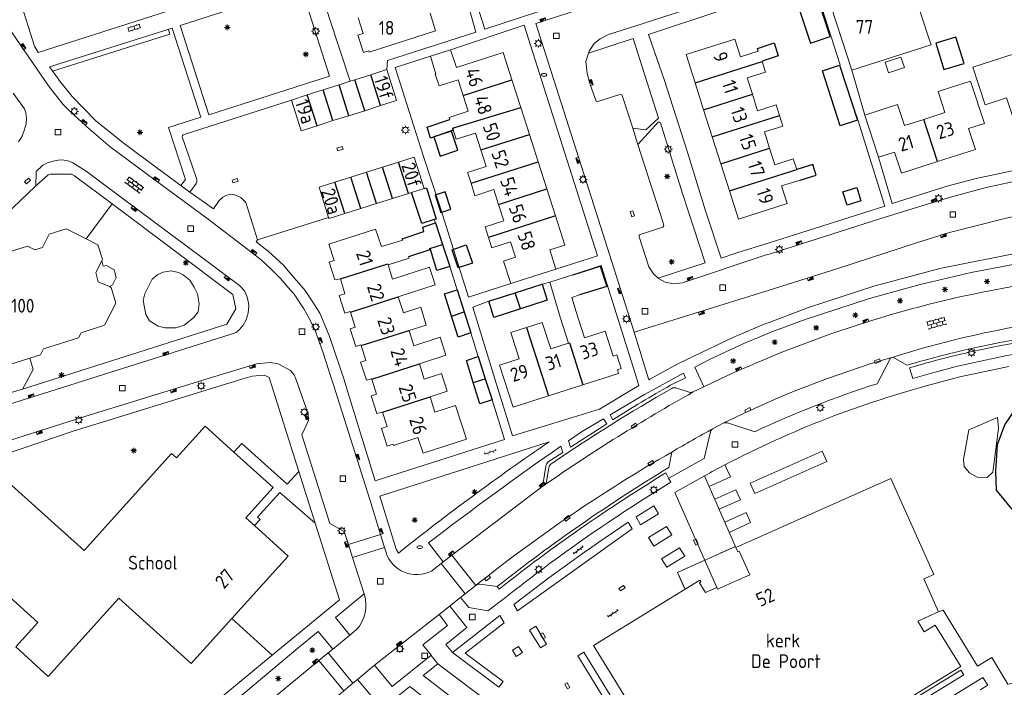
# Model space of a CAD drawing. Extents: x 168769 to 512904, y 516715 to 1559940.
# Tile 151 of 256: x 169865 to 170042, y 519944 to 520065. Entities that reach past the tile are written whole.
import ezdxf

# ---------------------------------------------------------------- set-up
doc = ezdxf.new("R2010")
doc.units = 0
doc.header["$MEASUREMENT"] = 0
doc.linetypes.add('HIDDEN', pattern=[4.5, 3, -1.5])
doc.linetypes.add('SL', pattern=[6.5, 5, -1.5])
doc.layers.get('0').update_dxf_attribs({"linetype": 'CONTINUOUS'})
for name, color, linetype, lineweight in [('B01_HOOFDGEBOUW', 10, 'CONTINUOUS', 0), ('B02_bijgebouw', 12, 'CONTINUOUS', 0), ('B07_scheidingsmuur', 14, 'CONTINUOUS', 25), ('B17_Overbouw', 10, 'HIDDEN', 0), ('Q04_wegmarkering', 7, 'CONTINUOUS', 0), ('Q21_LANTAARNPAAL', 7, 'CONTINUOUS', 18), ('Q23_kolk', 7, 'CONTINUOUS', 18), ('Q26_BOOM', 7, 'CONTINUOUS', 18), ('Q28_rioolput', 7, 'CONTINUOUS', 18), ('Q92_BRANDKRAAN', 7, 'CONTINUOUS', 0), ('Q96_STRAATKOLK', 7, 'CONTINUOUS', 0), ('Q97_TROTTOIRKOLK', 7, 'CONTINUOUS', 0), ('S02_symb_open_verh', 7, 'CONTINUOUS', 13), ('T51_CULTUURSCHEIDING', 3, 'CONTINUOUS', 0), ('V00_kant_verharding', 252, 'CONTINUOUS', 0), ('V11_VERKEERSDREMPEL', 7, 'CONTINUOUS', 0), ('Z19_Overigetekst', 7, 'CONTINUOUS', 0)]:
    doc.layers.add(name, color=color, linetype=linetype, lineweight=lineweight)
for name, color, linetype in [('B11_dakrand_hoofdgebouw', 20, 'CONTINUOUS'), ('B14_dakrand_bijgebouw', 30, 'CONTINUOUS'), ('T20_TALUD', 34, 'CONTINUOUS'), ('Z02_Huisnummer', 253, 'CONTINUOUS'), ('Z09_FUNCTIEAANDUIDING', 7, 'CONTINUOUS')]:
    doc.layers.add(name, color=color, linetype=linetype)
doc.styles.add('ISOCP', font='isocp.shx', dxfattribs={"height": 1.8})

# ---------------------------------------------------------------- blocks, each defined once
blk = doc.blocks.new('Q26')
at = {"color": 0}
for p, q in [((-1, 0), (1, 0)), ((-0.7, 0.7), (0.7, -0.7)), ((0.7, 0.7), (-0.7, -0.7)), ((0, 1), (0, -1))]:
    blk.add_line(p, q, dxfattribs=at)
blk = doc.blocks.new('Q21')
at = {"color": 0}
for points in [[(-1.5, 0), (-1, 0)], [(-1.06, 1.06), (-0.71, 0.71)], [(0, 1.5), (0, 1)], [(1.06, 1.06), (0.71, 0.71)], [(1.5, 0), (1, 0)], [(-1.06, -1.06), (-0.71, -0.71)], [(0, -1.5), (0, -1)], [(1.06, -1.06), (0.71, -0.71)]]:
    blk.add_lwpolyline(points, dxfattribs=at)
blk.add_circle((0, 0), 1, dxfattribs=at)
blk = doc.blocks.new('Q28')
at = {"color": 0}
blk.add_lwpolyline([(1, 1), (1, -1), (-1, -1), (-1, 1)], close=True, dxfattribs=at)
blk = doc.blocks.new('Q97')
blk.add_hatch(color=256).paths.add_polyline_path([(-1, 1), (-1, 0), (1, 1)])
blk.add_line((1, 1), (-1, 0))
at = {"color": 0}
for points in [[(-1, 0), (-1, 1), (1, 1), (1, 0), (-1, 0)], [(0, 0.8), (0, 1)]]:
    blk.add_lwpolyline(points, dxfattribs=at)
blk = doc.blocks.new('Q23')
at = {"color": 0}
blk.add_lwpolyline([(0.99, -0.5), (-0.99, -0.5), (-0.99, 0.5), (0.99, 0.5), (0.99, -0.5)], dxfattribs=at)
blk = doc.blocks.new('Q92')
at = {"color": 0}
blk.add_ellipse((0, 0), major_axis=(-0.991, 0), ratio=0.499983, start_param=1.570796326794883, end_param=7.853981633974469, dxfattribs=at)
blk = doc.blocks.new('Q96')
for p, q in [((-1, 0.88), (1, 0.88)), ((-1, 0.75), (1, 0.75)), ((-1, 0.63), (1, 0.63)), ((-1, 0.5), (1, 0.5)), ((-1, 0.38), (1, 0.38)), ((-1, 0.25), (1, 0.25)), ((-1, 0.12), (1, 0.12))]:
    blk.add_line(p, q)
at = {"color": 0}
blk.add_lwpolyline([(1, 1), (1, 0), (-1, 0), (-1, 1), (1, 1)], dxfattribs=at)
blk = doc.blocks.new('S024')
at = {"color": 0}
for p, q in [((0, 1.2), (6.7, 1.2)), ((0, 0), (6.7, 0)), ((0.2, 1.2), (0.2, 0)), ((1.25, 1.5), (1.25, 1.2)), ((1.25, 0), (1.25, -1.2)), ((2.3, 1.2), (2.3, 0)), ((3.35, 1.5), (3.35, 1.2)), ((3.35, 0), (3.35, -1.2)), ((4.4, 1.2), (4.4, 0)), ((5.45, 1.5), (5.45, 1.2)), ((5.45, 0), (5.45, -1.2)), ((6.5, 1.2), (6.5, 0)), ((0, -1.2), (6.7, -1.2)), ((0.2, -1.2), (0.2, -1.5)), ((2.3, -1.2), (2.3, -1.5)), ((4.4, -1.2), (4.4, -1.5)), ((6.5, -1.2), (6.5, -1.5))]:
    blk.add_line(p, q, dxfattribs=at)
blk = doc.blocks.new('S022')
at = {"color": 0}
for p, q in [((0.01, 1.15), (0.31, 1.15)), ((0.31, -2.3), (0.31, 2.3)), ((0.31, 2.1), (1.51, 2.1)), ((0.31, 0), (1.51, 0)), ((1.51, -2.3), (1.51, 2.3)), ((1.51, 1.05), (1.81, 1.05)), ((0.01, -1.15), (0.31, -1.15)), ((0.31, -2.1), (1.51, -2.1)), ((1.51, -1.05), (1.81, -1.05))]:
    blk.add_line(p, q, dxfattribs=at)
blk = doc.blocks.new('S026')
for p, q in [((0, 0), (4.4, 0)), ((0.2, 0.5), (0.2, 0)), ((1.2, 0), (1.2, -0.5)), ((2.2, 0.5), (2.2, 0)), ((3.2, 0), (3.2, -0.5)), ((4.2, 0.5), (4.2, 0))]:
    blk.add_line(p, q)

msp = doc.modelspace()

# ---------------------------------------------------------------- linework, layer by layer
at = {"layer": 'B01_HOOFDGEBOUW'}
for points in [[(170026.4, 520068.78), (170024.58, 520074.44), (170010.31, 520069.84), (170014.9, 520055.59)], [(170028.8, 520061.35), (170026.4, 520068.78)], [(169936.37, 520061.55), (169927.99, 520058.86), (169927.91, 520059.11), (169926.95, 520058.8), (169925.95, 520061.91), (169926.91, 520062.21), (169926, 520065.05)], [(169938.96, 520065.9), (169939.9, 520062.69), (169936.37, 520061.55)], [(169986.67, 520053.32), (169985.04, 520058.41), (169993.83, 520061.21), (169994.84, 520058.03), (169998.04, 520059.05)], [(170025.23, 520058.91), (170029.18, 520060.18), (170028.8, 520061.35)], [(169938.99, 520058.11), (169942.59, 520059.28)], [(169939.99, 520054.92), (169938.99, 520058.11)], [(169942.59, 520059.28), (169943.67, 520056.1)], [(169953.67, 520053.85), (169952.09, 520058.8), (169943.67, 520056.1)], [(170014.9, 520055.59), (170025.23, 520058.91)], [(170049.43, 520053.97), (170045.86, 520052.8), (170043.97, 520058.52), (170036.73, 520056.13), (170038.95, 520049.37), (170042.76, 520050.62), (170044.92, 520044.06), (170051.89, 520046.35)], [(169998.78, 520057.19), (169999.39, 520055.27), (169996.07, 520054.21), (169997, 520051.27)], [(169998.76, 520057.25), (169998.78, 520057.19)], [(169939.99, 520054.92), (169939.87, 520054.88), (169940.55, 520052.77), (169943.98, 520053.87), (169944.89, 520051.04)], [(169955.26, 520048.89), (169953.67, 520053.85)], [(169988.22, 520048.46), (169986.67, 520053.32)], [(170030.33, 520039.14), (170037.17, 520041.32), (170035.94, 520045.11), (170038.79, 520046.03), (170036.3, 520053.65)], [(170036.3, 520053.65), (170032.5, 520052.41)], [(169944.89, 520051.04), (169945.8, 520048.21), (169942.37, 520047.11), (169942.49, 520046.74)], [(169997, 520051.27), (169997.94, 520048.32), (170001.27, 520049.38), (170001.88, 520047.47)], [(170032.5, 520052.41), (170030.45, 520051.75), (170031.67, 520047.98), (170027.86, 520046.75)], [(170027.86, 520046.75), (170024.39, 520045.62), (170023.16, 520049.44), (170017.27, 520047.53)], [(169956.82, 520044.01), (169955.26, 520048.89)], [(169989.77, 520043.6), (169988.22, 520048.46)], [(170001.88, 520047.47), (170002.49, 520045.54), (169999.17, 520044.48), (170000.11, 520041.55)], [(170017.27, 520047.53), (170019.62, 520040.29)], [(169943.11, 520044.79), (169943.63, 520043.17), (169947.1, 520044.28), (169948.06, 520041.26)], [(169958.39, 520039.11), (169956.82, 520044.01)], [(169991.32, 520038.74), (169989.77, 520043.6)], [(169948.06, 520041.26), (169949.03, 520038.25), (169945.69, 520037.18), (169945.73, 520037.04)], [(170000.11, 520041.55), (170001.05, 520038.59), (170004.37, 520039.65), (170004.99, 520037.73)], [(170019.62, 520040.29), (170019.72, 520039.93)], [(170019.72, 520039.93), (170022.61, 520040.86), (170023.84, 520037.07), (170030.33, 520039.14)], [(169959.95, 520034.22), (169958.39, 520039.11)], [(169992.87, 520033.86), (169991.32, 520038.74)], [(169945.73, 520037.04), (169946.31, 520035.24)], [(169946.31, 520035.24), (169947.02, 520033.01)], [(170005.59, 520035.82), (170002.27, 520034.76), (170003.29, 520031.58), (169994.5, 520028.77), (169992.87, 520033.86)], [(169947.02, 520033.01), (169950.44, 520034.11), (169951.29, 520031.45)], [(169961.51, 520029.35), (169959.95, 520034.22)], [(169951.29, 520031.45), (169952.25, 520028.46), (169948.86, 520027.37), (169949.46, 520025.48)], [(169961.59, 520019.79), (169960.49, 520023.24), (169963.19, 520024.11), (169961.51, 520029.35)], [(169876.96, 520025.26), (169873.38, 520027.05), (169870.32, 520026.09), (169869.12, 520023.69), (169867.75, 520023.26), (169866.43, 520023.92), (169862.96, 520022.82), (169861.76, 520020.44), (169858.31, 520019.35), (169857.13, 520016.99), (169857.7, 520015.18), (169858.99, 520013.81), (169859.46, 520012.32), (169858.8, 520011), (169858.12, 520010.79), (169857.51, 520009.58), (169858.64, 520005.98), (169859.72, 520005.44), (169860.66, 520002.45), (169861.9, 520002.19), (169866.86, 520003.76)], [(169922.77, 520018.04), (169921.75, 520017.84), (169920.73, 520021.02), (169921.66, 520021.32), (169920.71, 520024.25), (169929.1, 520026.96), (169930.21, 520023.86), (169934.01, 520024.98)], [(169879.79, 520021.27), (169879.94, 520021.57), (169879.11, 520024.18), (169876.96, 520025.26)], [(169949.46, 520025.48), (169950.06, 520023.6), (169953.45, 520024.68), (169954.33, 520021.93), (169952.19, 520021.24), (169953.49, 520017.19)], [(169881.17, 520016.63), (169879.17, 520017.51), (169878.73, 520019.15), (169879.79, 520021.27)], [(169881.17, 520016.63), (169881.75, 520016.93), (169882.39, 520018.28), (169882.04, 520019.64), (169880.62, 520020.44), (169880.07, 520020.34), (169879.79, 520021.27)], [(169931.38, 520020.56), (169935.14, 520021.75), (169935.05, 520022.02)], [(169931.38, 520020.56), (169932.18, 520018)], [(169933.21, 520014.81), (169939.87, 520016.95), (169938.85, 520020.15), (169932.18, 520018)], [(169953.49, 520017.19), (169961.59, 520019.79)], [(169924.59, 520012.03), (169924.55, 520012.15), (169923.6, 520011.84), (169922.58, 520015.04), (169923.6, 520015.36), (169922.77, 520018.04)], [(169960.48, 520017.44), (169964.66, 520018.78)], [(169962.37, 520011.14), (169960.48, 520017.44)], [(169866.86, 520003.76), (169868.74, 520004.35), (169869.28, 520005.41), (169875.61, 520007.41), (169876.07, 520008.33), (169880.3, 520009.66), (169882.31, 520013.67), (169881.48, 520016.49), (169881.17, 520016.63)], [(169935.14, 520008.72), (169938.26, 520009.7), (169937.26, 520012.9), (169934.14, 520011.92), (169933.21, 520014.81)], [(169965.83, 520015.13), (169964.5, 520014.69), (169965.25, 520012.06)], [(169926.52, 520006.02), (169926.49, 520006.13), (169925.54, 520005.85), (169924.53, 520009.03), (169925.45, 520009.33), (169924.59, 520012.03)], [(169971.89, 520004.12), (169970.47, 520008.59), (169966.73, 520007.4), (169965.25, 520012.06)], [(169963.86, 520006.46), (169960.66, 520005.45), (169959.15, 520010.19), (169956.32, 520009.29)], [(169962.37, 520011.14), (169963.86, 520006.46)], [(169937.04, 520002.74), (169941.8, 520004.27), (169940.76, 520007.51), (169936, 520005.98), (169935.14, 520008.72)], [(169956.32, 520009.29), (169953.48, 520008.39), (169954.99, 520003.63), (169951.46, 520002.5), (169953.88, 519994.9), (169960.25, 519996.93)], [(169928.42, 519999.97), (169928.41, 520000), (169927.46, 519999.77), (169926.42, 520003.02), (169927.38, 520003.33), (169926.52, 520006.02)], [(169972.67, 520001.67), (169973.38, 520001.9), (169972.6, 520004.35), (169971.89, 520004.12)], [(169938.93, 519996.8), (169942.02, 519997.8), (169940.98, 520000.99), (169937.89, 519999.98), (169937.04, 520002.74)], [(169966.48, 519998.92), (169972.9, 520000.96), (169972.67, 520001.67)], [(169930.36, 519994.01), (169929.36, 519993.79), (169928.35, 519996.95), (169929.29, 519997.25), (169928.42, 519999.97)], [(169960.25, 519996.93), (169966.48, 519998.92)], [(169938.93, 519996.8), (169939.82, 519994)], [(169932.34, 519988.04), (169936.74, 519989.48), (169937.67, 519986.63), (169945.47, 519989.17), (169943.5, 519995.2)], [(169939.82, 519994), (169943.5, 519995.2)], [(169932.34, 519988.04), (169932.27, 519988.23), (169931.23, 519987.91), (169930.21, 519991.09), (169931.2, 519991.41), (169930.36, 519994.01)], [(169903.61, 519986.81), (169898.42, 519991.5), (169893.24, 519985.78), (169892.35, 519986.58)], [(169846.94, 519962.36), (169854.75, 519971), (169863.62, 519980.8), (169876.63, 519969.1), (169892.35, 519986.58)], [(169907.3, 519973.59), (169905.74, 519975), (169910.66, 519980.44), (169903.61, 519986.81)], [(169975.77, 519940), (169968.4, 519951.99), (169984.88, 519962.11), (169987.52, 519963.73), (169987.71, 519963.44), (169987.49, 519963.3), (169988.57, 519961.56), (169990.58, 519962.44), (169990.74, 519962.15), (169995.58, 519964.28), (169996.51, 519964.69), (169994.6, 519968.98), (169994.36, 519968.88), (169994.03, 519969.62), (170021.96, 519982.08), (170029.66, 519964.77), (170027.87, 519963.97), (170030.55, 519958.03), (170026.8, 519956.35), (170027.97, 519954.48), (170029.93, 519955.68), (170034.52, 519948.22), (169999.34, 519926.64)], [(169913.38, 519968.09), (169907.3, 519973.59)], [(169903.21, 519956.84), (169913.38, 519968.09)], [(169846.94, 519962.36), (169852.78, 519957.07), (169859.27, 519964.25), (169868.26, 519956.13), (169864.29, 519951.73), (169870.16, 519946.43), (169882.89, 519960.52), (169895.9, 519948.76)], [(169895.9, 519948.76), (169903.21, 519956.84)]]:
    msp.add_lwpolyline(points, dxfattribs=at)
at = {"layer": 'B02_bijgebouw'}
for points in [[(170021.53, 520055.16), (170024.39, 520056.08), (170023.77, 520057.98), (170020.92, 520057.06), (170021.53, 520055.16)], [(169928.26, 520054.8), (169925.4, 520053.9)], [(169931.12, 520055.71), (169928.26, 520054.8)], [(169930.02, 520049.23), (169932.89, 520050.13), (169931.12, 520055.71)], [(169922.54, 520052.99), (169919.68, 520052.09)], [(169924.52, 520053.62), (169922.54, 520052.99)], [(169925.4, 520053.9), (169924.52, 520053.62)], [(169916.82, 520051.18), (169913.99, 520050.19)], [(169919.68, 520052.09), (169916.82, 520051.18)], [(169913.99, 520050.19), (169915.72, 520044.7), (169918.58, 520045.61)], [(169927.16, 520048.32), (169930.02, 520049.23)], [(169921.44, 520046.52), (169924.3, 520047.42)], [(169924.3, 520047.42), (169927.16, 520048.32)], [(169918.58, 520045.61), (169921.44, 520046.52)], [(169933.23, 520039.05), (169930.37, 520038.14)], [(169937.88, 520034.29), (169936.09, 520039.95), (169933.23, 520039.05)], [(169927.51, 520037.24), (169924.65, 520036.34)], [(169930.37, 520038.14), (169927.51, 520037.24)], [(169921.79, 520035.44), (169918.94, 520034.53), (169920.65, 520029.1)], [(169924.65, 520036.34), (169921.79, 520035.44)], [(169932.16, 520032.48), (169935.02, 520033.39)], [(169935.02, 520033.39), (169935.61, 520033.57)], [(169935.61, 520033.57), (169937.88, 520034.29)], [(169926.44, 520030.67), (169929.29, 520031.58)], [(169929.29, 520031.58), (169932.16, 520032.48)], [(169920.65, 520029.1), (169920.73, 520028.87), (169923.58, 520029.77)], [(169923.58, 520029.77), (169926.44, 520030.67)]]:
    msp.add_lwpolyline(points, dxfattribs=at)
at = {"layer": 'B07_scheidingsmuur'}
for points in [[(169986.67, 520053.32), (169998.78, 520057.19)], [(169930.02, 520049.23), (169928.26, 520054.8)], [(169924.3, 520047.42), (169922.54, 520052.99)], [(169927.16, 520048.32), (169925.4, 520053.9)], [(169944.89, 520051.04), (169953.67, 520053.85)], [(169918.58, 520045.61), (169916.82, 520051.18)], [(169921.44, 520046.52), (169919.68, 520052.09)], [(169988.22, 520048.46), (169997, 520051.27)], [(169943, 520045.14), (169955.26, 520048.89)], [(169989.77, 520043.6), (170001.88, 520047.47)], [(170030.33, 520039.14), (170027.86, 520046.75)], [(169943, 520045.14), (169943.11, 520044.79)], [(169948.06, 520041.26), (169956.82, 520044.01)], [(169991.32, 520038.74), (170000.11, 520041.55)], [(169935.02, 520033.39), (169933.23, 520039.05)], [(169946.31, 520035.24), (169958.39, 520039.11)], [(169929.29, 520031.58), (169927.51, 520037.24)], [(169932.16, 520032.48), (169930.37, 520038.14)], [(169992.87, 520033.86), (170004.99, 520037.73)], [(169923.58, 520029.77), (169921.79, 520035.44)], [(169926.44, 520030.67), (169924.65, 520036.34)], [(169951.29, 520031.45), (169959.95, 520034.22)], [(169961.51, 520029.35), (169949.46, 520025.48)], [(169938.92, 520023.27), (169938.87, 520023.48), (169941.2, 520024.21)], [(169922.77, 520018.04), (169931.31, 520020.76), (169931.38, 520020.56)], [(169955.21, 520012.62), (169954.24, 520015.52)], [(169924.59, 520012.03), (169933.21, 520014.81)], [(169942.8, 520011.31), (169945.06, 520012.07)], [(169926.52, 520006.02), (169935.14, 520008.72)], [(169956.32, 520009.29), (169960.25, 519996.93)], [(169963.86, 520006.46), (169964.05, 520006.52), (169966.48, 519998.92)], [(169928.42, 519999.97), (169937.04, 520002.74)], [(169946.72, 519999.34), (169948.88, 520000.05)], [(169930.36, 519994.01), (169938.93, 519996.8)]]:
    msp.add_lwpolyline(points, dxfattribs=at)
at = {"layer": 'B11_dakrand_hoofdgebouw', "flags": 128}
for points in [[(169998.04, 520059.05), (169997.9, 520059.51), (170000.91, 520060.52), (170001.64, 520058.22), (169998.76, 520057.25)], [(170005.59, 520035.82), (170008.5, 520036.72), (170007.88, 520038.61), (170004.99, 520037.73)], [(169964.66, 520018.78), (169969.59, 520020.29), (169970.79, 520016.67), (169965.83, 520015.13)]]:
    msp.add_lwpolyline(points, dxfattribs=at)
at = {"layer": 'B11_dakrand_hoofdgebouw'}
for points in [[(169934.01, 520024.98), (169933.92, 520025.26), (169937.84, 520026.58), (169937.61, 520027.34), (169939.94, 520028.09)], [(169939.94, 520028.09), (169941.2, 520024.21)], [(169938.92, 520023.27), (169935.05, 520022.02)], [(169942.48, 520020.26), (169940.17, 520019.52), (169938.99, 520023.3), (169938.92, 520023.27)], [(169941.2, 520024.21), (169942.48, 520020.26)]]:
    msp.add_lwpolyline(points, dxfattribs=at)
at = {"layer": 'B14_dakrand_bijgebouw'}
for points in [[(170005.45, 520066.59), (170007.46, 520060.49), (170011.02, 520061.67), (170009.02, 520067.76), (170005.45, 520066.59)], [(170030.04, 520060.47), (170031.5, 520055.72), (170035.12, 520056.83), (170033.67, 520061.58), (170030.04, 520060.47)], [(170012.82, 520045.59), (170009.6, 520055.52), (170012.69, 520056.52), (170015.92, 520046.59), (170012.82, 520045.59)], [(169943.11, 520044.79), (169939.03, 520043.39), (169938.39, 520045.37), (169942.49, 520046.74)], [(169943.94, 520041.21), (169942.77, 520044.65), (169939.6, 520043.58), (169940.76, 520040.13), (169943.94, 520041.21)], [(169939.7, 520028.7), (169937.46, 520027.97), (169935.61, 520033.57)], [(169937.88, 520034.29), (169938.28, 520034.4), (169940.01, 520028.8), (169939.7, 520028.7)], [(169942.69, 520030.57), (169941.65, 520033.73), (169939.83, 520033.13), (169940.87, 520029.97), (169942.69, 520030.57)], [(170015.81, 520034.48), (170016.54, 520032.06), (170014.05, 520031.3), (170013.32, 520033.72), (170015.81, 520034.48)], [(169945.45, 520024.13), (169946.55, 520020.88), (169944.01, 520020.02), (169942.9, 520023.26), (169945.45, 520024.13)], [(169942.8, 520011.31), (169941.51, 520015.35), (169943.81, 520016.06)], [(169943.81, 520016.06), (169945.06, 520012.07)], [(169949.51, 520014.01), (169954.24, 520015.52)], [(169954.24, 520015.52), (169959.11, 520017.08)], [(169959.11, 520017.08), (169960.03, 520014.16), (169955.21, 520012.62)], [(169955.21, 520012.62), (169950.42, 520011.09), (169949.51, 520014.01)], [(169945.06, 520012.07), (169946.25, 520008.28)], [(169946.25, 520008.28), (169944, 520007.54), (169942.8, 520011.31)], [(169946.72, 519999.34), (169945.48, 520003.32), (169947.58, 520004.04)], [(169947.58, 520004.04), (169948.88, 520000.05)], [(169948.88, 520000.05), (169950.12, 519996.23)], [(169950.12, 519996.23), (169947.9, 519995.54), (169946.72, 519999.34)]]:
    msp.add_lwpolyline(points, dxfattribs=at)
at = {"layer": 'B17_Overbouw'}
msp.add_lwpolyline([(169994.03, 519969.62), (169993.94, 519969.82), (169983.49, 519965.15), (169984.88, 519962.11)], dxfattribs=at)
at = {"layer": 'B17_Overbouw', "linetype": 'SL'}
msp.add_lwpolyline([(169994.03, 519969.62), (169993.94, 519969.82), (169983.49, 519965.15), (169984.88, 519962.11)], dxfattribs=at)
at = {"layer": 'Q04_wegmarkering'}
for points in [[(170022.13, 520003.88, -0.061687), (170067.12, 520012.14)], [(170022.13, 520003.88, 0.044149), (169991.85, 519992.07)], [(169986.32, 519997.65, 0.023943), (169959.55, 519980.9)], [(169989.86, 519991.02, 0.178491), (169989.45, 519990.47)], [(169982.48, 519986.84, 0.038659), (169947.23, 519962.84)]]:
    msp.add_lwpolyline(points, format="xyb", dxfattribs=at)
for points in [[(169989.45, 519990.47), (169988.32, 519985.68), (169981.94, 519982.14)], [(169990.58, 519962.44), (169983.01, 519979.55), (169988.37, 519982.55)], [(169942.53, 519959.04), (169945.58, 519955.24), (169941.8, 519952.17), (169942.95, 519950.74)], [(169939.13, 519950.2), (169940.34, 519948.67)]]:
    msp.add_lwpolyline(points, dxfattribs=at)
at = {"layer": 'T20_TALUD'}
msp.add_lwpolyline([(170058.63, 520000), (170068.66, 520001.14), (170084.27, 520001.28), (170088.65, 520000), (170091.51, 519997.42), (170093.06, 519993.36), (170093.24, 519988.93), (170092.04, 519985.35), (170081.81, 519966.24), (170075.77, 519954.27), (170073.57, 519953.29), (170069.88, 519953.26), (170067.24, 519953.97), (170063.97, 519955.62), (170060.01, 519958.77), (170047.03, 519972.58), (170040.99, 519979.95), (170040.84, 519983.36), (170041.14, 519988.19), (170042.48, 519991.76), (170044.64, 519994.91), (170047.64, 519996.73), (170052.26, 519998.43), (170058.63, 520000)], dxfattribs=at)
at = {"layer": 'T51_CULTUURSCHEIDING'}
for points in [[(169870.91, 520055.46), (169892.05, 520062.08), (169891.79, 520062.96)], [(170039.3, 519982.24), (170037.51, 519982.33), (170036.08, 519983.06), (170035.15, 519984.25), (170035, 519985.52), (170036.01, 519990.82), (170041.14, 519993.08), (170041.31, 519991.16), (170040.3, 519983.2), (170039.3, 519982.24)], [(170009.57, 519986.98), (169996.59, 519981.2), (169997.43, 519979.37), (170010.41, 519985.15), (170009.57, 519986.98)], [(169989.21, 519980.61), (169993.03, 519982.35), (169992.06, 519984.53)], [(169990.21, 519978.34), (169994.04, 519980.03), (169994.83, 519978.23), (169990.99, 519976.55)], [(169992.82, 519972.37), (169996.67, 519974.12), (169995.86, 519975.93), (169992.02, 519974.22)]]:
    msp.add_lwpolyline(points, dxfattribs=at)
at = {"layer": 'V00_kant_verharding'}
for p, q in [((169871.99, 520053.99), (169872.02, 520053.95)), ((169872.02, 520053.95), (169874.47, 520050.86)), ((169874.47, 520050.86), (169878.71, 520046.49)), ((169878.71, 520046.49), (169883.59, 520042.58)), ((169883.59, 520042.58), (169885.96, 520040.81)), ((169885.96, 520040.81), (169889.5, 520038.18)), ((169889.5, 520038.18), (169895.65, 520033.67)), ((170034.38, 520000.38), (170043.2, 520002.27)), ((170029.7, 519999.12), (170032.97, 520000)), ((170032.97, 520000), (170034.38, 520000.38))]:
    msp.add_line(p, q, dxfattribs=at)
for points in [[(169975.73, 520008.43), (169968, 520032.6), (169958, 520064), (169978.05, 520070.57), (169994.57, 520075.92), (169995.92, 520076.86), (169996.97, 520078.29), (169997.58, 520079.72), (169997.87, 520080.98), (169997.89, 520082.04), (169997.55, 520083.29), (169991.42, 520102.11), (170000, 520104.8), (170009.35, 520107.73), (170022.35, 520112.06), (170023.96, 520113.16), (170025.03, 520114.52), (170025.57, 520115.77), (170025.84, 520117.5), (170026.65, 520130.63), (170027.82, 520146.78), (170028.14, 520152.41)], [(169967.47, 520058.65), (169967.6, 520059.06), (169968.5, 520060.44), (169969.57, 520061.28), (169971.06, 520062.01), (169977.13, 520063.98), (170000, 520071.41), (170006.89, 520073.64), (170000.45, 520093.58), (170000.43, 520095.08), (170000.85, 520096.52), (170001.78, 520098.06), (170003.31, 520099.4), (170005.29, 520100.2), (170025.58, 520106.76), (170036.41, 520109.92), (170042.13, 520111.33), (170048.47, 520112.44)], [(169847.36, 520107.78), (169850.84, 520096.42), (169855.71, 520097.86), (169859.93, 520084.52), (169865.11, 520068.08), (169867.65, 520059.96), (169868.33, 520058.82), (169882.8, 520063.4), (169891.62, 520066.22), (169889.92, 520071.07)], [(169941.54, 520086.19), (169944.08, 520077.84), (169948.82, 520062.98), (169958.53, 520066.17), (169974.86, 520071.54), (169993.11, 520077.43), (169993.95, 520077.9), (169995.31, 520080.37), (169995.6, 520082.64), (169991.51, 520095.15), (169989.43, 520101.86)], [(169925.36, 520081.17), (169916.48, 520078.49), (169920.9, 520064.74), (169924.52, 520053.62)], [(169915.68, 520070.67), (169893.94, 520063.65), (169899.1, 520047.58), (169920.83, 520054.51), (169916.36, 520068.55)], [(169988.57, 520030.25), (169985.27, 520041.05), (169981.14, 520053.77), (169978.31, 520062.04), (169992.4, 520066.72), (170000, 520069.18), (170007.92, 520071.74), (170012.84, 520056.57)], [(169928.08, 519978.28), (169921.52, 519998.92), (169921.17, 520000), (169919.61, 520004.86), (169918.21, 520008.74), (169917.3, 520010.69), (169916.22, 520012.6), (169914.43, 520015.25), (169913.33, 520016.51), (169911.97, 520018.1), (169910.41, 520019.68), (169908.52, 520021.47), (169906.08, 520023.34), (169898.73, 520028.94), (169889.4, 520035.79), (169881.33, 520041.78), (169877.93, 520044.68), (169877.7, 520044.85), (169876.16, 520046.33), (169874.28, 520048.01), (169872.79, 520049.48), (169870.19, 520052.82), (169859.92, 520067.69)], [(169931.12, 520055.71), (169931.29, 520057.37), (169947.19, 520062.43), (169945.89, 520066.96)], [(169942.59, 520059.28), (169955.89, 520063.71), (169960.19, 520050.08), (169969.12, 520022.2), (169961.59, 520019.79)], [(169871.99, 520053.99), (169870.36, 520056.22), (169892.49, 520063.17), (169897.65, 520047.17), (169891.83, 520045.27), (169894.87, 520035.91), (169894.01, 520034.87)], [(169967.47, 520058.65), (169975.55, 520061.29), (169980.11, 520047), (169977.8, 520044.89), (169975.44, 520045.19)], [(169953.49, 520017.19), (169945.87, 520014.75), (169940.8, 520030.77), (169937.7, 520040.26), (169932.63, 520056.07), (169938.99, 520058.11)], [(169975.44, 520045.19), (169973.62, 520050.87), (169973.46, 520051.17), (169973.14, 520051.24), (169969.15, 520049.97), (169968.87, 520050.01), (169967.85, 520052.83), (169967.26, 520055.02), (169967.01, 520057.2), (169967.47, 520058.65)], [(170017.27, 520047.53), (170014.9, 520055.59)], [(169864.8, 520042.68), (169865.39, 520043.62), (169865.81, 520044.72), (169866.16, 520045.93), (169866.25, 520046.99), (169866.11, 520047.94), (169865.9, 520048.64), (169863.82, 520051.49)], [(169894.29, 520043.62), (169894.32, 520043.84), (169894.48, 520043.97), (169894.81, 520044.1), (169913.99, 520050.19)], [(170015.7, 520047.64), (170020.84, 520031.15), (170005.74, 520026.3), (170000, 520024.5), (169994.21, 520022.69)], [(169976.39, 520042.21), (169980.09, 520046.3), (169980.45, 520046.1), (169984.41, 520033.39), (169988.49, 520020.92), (169980.04, 520018.16)], [(169976.39, 520042.21), (169975.44, 520045.19)], [(169895.65, 520033.67), (169896.82, 520035.19), (169896.89, 520035.5), (169896.89, 520035.86), (169896.79, 520036.26), (169894.29, 520043.62)], [(169980.04, 520018.16), (169979.16, 520018.95), (169978.36, 520020.2), (169976.58, 520025.58), (169976.6, 520025.97), (169980.89, 520027.36), (169981.04, 520027.64), (169980.94, 520028.14), (169978.16, 520036.67), (169976.39, 520042.21)], [(169867.8, 520034.67), (169867.94, 520034.91), (169867.95, 520037.05), (169867.99, 520037.34), (169869.2, 520038.53), (169870, 520038.9), (169871.02, 520039.24), (169871.92, 520039.39), (169872.73, 520039.44), (169873.93, 520039.21), (169874.58, 520038.95), (169877, 520037.4), (169880.13, 520035.09), (169904.59, 520016.82), (169905.48, 520015.87), (169905.93, 520014.89), (169906.17, 520014.03), (169906.28, 520013.16), (169906.17, 520011.84), (169905.79, 520010.63), (169905.25, 520009.67), (169904.61, 520008.92), (169903.99, 520008.39), (169902.92, 520007.98), (169877.67, 520000), (169872.72, 519998.43), (169859.69, 519994.36)], [(170019.72, 520039.93), (170022.2, 520031.58), (170032.28, 520034.78), (170037.32, 520036.08), (170045.48, 520037.87)], [(169867.8, 520034.67), (169870.15, 520036.77), (169870.54, 520036.88), (169874.34, 520036.86), (169874.86, 520036.61), (169881.68, 520031.52)], [(170045.76, 520035.93), (170039.11, 520034.48), (170032.71, 520032.76), (170027.51, 520031.18), (170019.96, 520028.85), (170000, 520022.5), (169999.3, 520022.27), (169984.42, 520017.33), (169982.76, 520017.16), (169981.28, 520017.43), (169980.09, 520018.11), (169980.04, 520018.16)], [(169851.98, 520019.66), (169867.8, 520034.67)], [(169895.65, 520033.67), (169899.91, 520030.62)], [(169907.84, 520025.07), (169905.72, 520031.81), (169904.87, 520032.7), (169903.95, 520033.1), (169903.02, 520033.28), (169902.17, 520033.06), (169901.6, 520032.77), (169900.95, 520032.13), (169899.91, 520030.62)], [(170088.5, 520033.27), (170084.27, 520033.36), (170078.96, 520033.33), (170072.17, 520033.12), (170063.77, 520032.54), (170056.91, 520031.73), (170049.98, 520030.57), (170042.21, 520028.85), (170032.52, 520026.39), (170026.55, 520024.53), (170012.37, 520019.9), (170000, 520015.99), (169989.23, 520012.6), (169975.73, 520008.43)], [(169881.68, 520031.52), (169903.39, 520015.22), (169903.97, 520012.62), (169902.32, 520009.89), (169865.49, 519998.16)], [(169876.96, 520025.26), (169881.68, 520031.52)], [(169994.21, 520022.69), (169991.4, 520021.74), (169988.57, 520030.25)], [(169920.65, 520029.1), (169907.84, 520025.07)], [(169939.7, 520028.7), (169939.94, 520028.09)], [(169950.12, 519996.23), (169952.36, 519989.07), (169929.04, 519981.66), (169924.19, 519997.45), (169923.39, 520000), (169922.82, 520001.81), (169920.78, 520007.81), (169919.09, 520011.83), (169917.82, 520013.84), (169916.46, 520015.91), (169913.69, 520019.11), (169912.57, 520020.45), (169909.74, 520023.01), (169907.6, 520024.68), (169907.84, 520025.07)], [(170098.31, 520024.79), (170091.3, 520025.26), (170081.94, 520025.59), (170070.45, 520025.37), (170059.25, 520024.54), (170045.83, 520022.91), (170030.76, 520019.89), (170018.87, 520016.74), (170007.08, 520012.84), (170000, 520010.19), (169999.44, 520009.98), (169993.46, 520007.48), (169983.59, 520002.71), (169978.64, 520000), (169978.36, 519999.85), (169978.31, 520000), (169975.73, 520008.43)], [(170009.65, 520011.73), (170018.07, 520014.47), (170027.2, 520017.03), (170036.39, 520019.18), (170044.56, 520020.76), (170054.14, 520022.19), (170065.94, 520023.18), (170076.98, 520023.64), (170085.9, 520023.55), (170096.63, 520022.97)], [(169890.88, 520019.26), (169892.32, 520019.46), (169893.61, 520019.17), (169894.45, 520018.77), (169895.67, 520017.81), (169896.43, 520016.53), (169897.01, 520015.31), (169897.33, 520013.53), (169897.17, 520012.09), (169896.29, 520011.01), (169894.62, 520009.66), (169893.17, 520009.23), (169891.19, 520009.22), (169889.96, 520009.48), (169888.38, 520010.46), (169887.73, 520011.63), (169887.23, 520014.13), (169887.58, 520015.31), (169888.85, 520017.95), (169889.91, 520018.81), (169890.88, 520019.26)], [(169943.81, 520016.06), (169942.48, 520020.26)], [(169969.75, 520020.41), (169976.18, 520000), (169976.55, 519998.83), (169969.46, 519994.57), (169963.97, 519992.85), (169953.81, 519989.74), (169950.63, 520000), (169946.64, 520012.9), (169949.51, 520014.01)], [(169964.66, 520018.78), (169969.75, 520020.41)], [(169960.48, 520017.44), (169959.11, 520017.08)], [(169947.58, 520004.04), (169946.25, 520008.28)], [(170076.76, 520007.63), (170066.75, 520007.22), (170053.55, 520005.89), (170042.84, 520004.21), (170033.92, 520002.3), (170029.26, 520001.04)], [(169825.99, 519939.59), (169827.07, 519954.16), (169827.3, 519955.8), (169827.88, 519957.17), (169829.23, 519958.63), (169849.41, 519980.82), (169854.06, 519985.68), (169856.13, 519986.68), (169876.76, 519993.25), (169898.78, 520000), (169907.66, 520002.72), (169910.1, 520002.99), (169911.58, 520002.7), (169913.81, 520001.53), (169914.47, 520000.73), (169914.75, 520000), (169915.13, 519998.98), (169916.96, 519993.72), (169917.01, 519992.52), (169915.84, 519989.94), (169920.87, 519973.97), (169923.45, 519972.55)], [(169865.49, 519998.16), (169866.51, 520000), (169867.44, 520001.68), (169866.86, 520003.76)], [(169988.23, 519998.59), (169986.62, 520002.14)], [(170027.22, 520002.57), (170025.28, 520002.02), (170025.92, 520000.08), (170029.26, 520001.04)], [(169865.49, 519998.16), (169858.51, 519996.07), (169855.07, 519997.95), (169854.41, 520000), (169854.12, 520000.89)], [(169909.96, 520000.25), (169909.08, 520000.7), (169906.9, 520000.53), (169905.18, 520000), (169874.67, 519990.57), (169856.4, 519984.39), (169855.23, 519983.88), (169854.14, 519982.86)], [(169909.96, 520000.25), (169915.29, 519983.32)], [(169970.2, 519992.83), (169970.77, 519991.91), (169964.25, 519987.69), (169963.89, 519988.86), (169966.2, 519990.46), (169970.2, 519992.83)], [(169903.61, 519986.81), (169905.05, 519988.4), (169913.21, 519981.03), (169915.29, 519983.32)], [(169915.29, 519983.32), (169918.23, 519974.03)], [(169994.03, 519969.62), (169988.37, 519982.55)], [(169941.32, 519967.05), (169959.55, 519980.9)], [(169907.3, 519973.59), (169908.3, 519974.71), (169907.86, 519975.11), (169911.89, 519979.57), (169918.23, 519974.03)], [(169928.08, 519978.28), (169929.98, 519972)], [(169976.04, 519975.15), (169979.22, 519977.15), (169980.1, 519975.73), (169976.87, 519973.74), (169976.04, 519975.15)], [(169918.23, 519974.03), (169922.6, 519960.23)], [(169978.3, 519971.43), (169979.24, 519969.91), (169982.46, 519971.9), (169981.52, 519973.43), (169978.3, 519971.43)], [(169924.25, 519970.17), (169923.45, 519972.55)], [(169924.25, 519970.17), (169924.97, 519967.86), (169927.07, 519961.27)], [(169983.88, 519969.57), (169980.65, 519967.6), (169981.58, 519966.09), (169984.81, 519968.07), (169983.88, 519969.57)], [(169924.47, 519953.84), (169921.88, 519957.06), (169927.07, 519961.27)], [(169940.57, 519957.55), (169944.44, 519960.63)], [(169910.49, 519950.23), (169922.6, 519960.23)], [(169928.9, 519948.47), (169932.12, 519944.58), (169939.13, 519950.22), (169937.64, 519952.09), (169942.1, 519955.62), (169940.57, 519957.55)], [(169940.57, 519957.55), (169935.36, 519953.5), (169928.9, 519948.47)], [(169952.08, 519945.49), (169951.32, 519944.46), (169942.95, 519950.74), (169951.5, 519957.41), (169952.28, 519956.07), (169945.27, 519950.62), (169952.08, 519945.49)], [(170030.55, 519958.03), (170031.35, 519958.37)], [(170075.51, 519950.54), (170043.03, 519945.05), (170040.14, 519949.81), (170037.56, 519948.24), (170031.35, 519958.37)], [(169910.49, 519950.23), (169903.21, 519956.84)], [(169958.83, 519951.54), (169959.93, 519952.23), (169957.96, 519955.45), (169956.86, 519954.77), (169958.83, 519951.54)], [(169915.1, 519951.53), (169918.76, 519954.5)], [(169921.4, 519951.31), (169918.76, 519954.5)], [(169924.47, 519953.84), (169921.4, 519951.31)], [(169915.1, 519951.53), (169900.89, 519939.55), (169887.68, 519927.84), (169878.02, 519919.17), (169866.24, 519908.42)], [(169954.89, 519951.8), (169953.79, 519951.12), (169954.47, 519950.01), (169955.58, 519950.7), (169954.89, 519951.8)], [(169901.77, 519943.02), (169910.49, 519950.23)], [(169973.86, 519939.04), (169966.64, 519950.8), (169965.55, 519950.13), (169972.77, 519938.37), (169973.86, 519939.04)], [(169925.86, 519945.88), (169928.9, 519948.47)], [(169940.34, 519948.67), (169937.71, 519946.57), (169947.3, 519939.19), (169948.84, 519938.64), (169950.6, 519940.96), (169940.34, 519948.67)], [(170035.09, 519946.71), (170034.57, 519947.54), (169999.74, 519926.17), (170000.27, 519925.34), (170035.09, 519946.71)], [(170020.98, 519933.49), (170020.07, 519934.88), (170038.53, 519946.23), (170039.39, 519944.84), (170038.06, 519944)], [(169925.86, 519945.88), (169925.04, 519945.19), (169923.4, 519943.85), (169921.87, 519942.59)], [(169925.79, 519939.47), (169929.04, 519942.06), (169925.86, 519945.88)], [(169937.73, 519942.7), (169935.28, 519944.59), (169927.35, 519938.22)]]:
    msp.add_lwpolyline(points, dxfattribs=at)
for points in [[(170098.87, 520018.79), (170096.49, 520019, 0.074269), (170034.62, 520014.83, 0.05748), (169988.23, 519998.59)], [(169986.62, 520002.14, -0.042505), (170009.65, 520011.73)], [(170092.29, 520009.75, 0.069976), (170036.43, 520005.49, 0.010755), (170027.6, 520003.25, 0.010755)], [(170027.22, 520002.57, -0.011798), (170036.6, 520004.94, -0.070004), (170092.26, 520009.19), (170092.29, 520009.75)], [(170027.6, 520003.25), (170024.81, 520002.49), (170022.44, 520003.89, 0.265099), (170021.88, 520003.73), (170019.47, 519999.14), (170019.45, 519999.13, 0.032482), (169997.43, 519990.5), (169992.5, 519992.07, 0.133435), (169991.85, 519992.07), (169989.96, 519991.08, 0.007659), (169982.48, 519986.84), (169981.93, 519984.03, 0.03138), (169951.04, 519962.61)], [(169988.23, 519998.59), (169986.32, 519997.65, -0.189289), (169985.62, 519997.59), (169983.22, 519998.39, 0.211715), (169982.5, 519998.3, 0.019977), (169960.69, 519984.67, 0.147101), (169960.33, 519984.08), (169959.92, 519981.48, -0.166901), (169959.55, 519980.9)], [(169992.06, 519984.53, -0.055893), (170029.7, 519999.12)], [(169959.55, 519980.9), (169959.29, 519981.31), (169959.78, 519984.27, -0.131029), (169960.23, 519985.07), (169962.83, 519986.77), (169962.48, 519987.9, 0.011169), (169938.65, 519970.47), (169941.32, 519967.05)], [(169988.37, 519982.55, -0.005787), (169992.06, 519984.53, -0.005787)], [(169944.44, 519960.63), (169945.92, 519958.82), (169949.34, 519958.21), (169952.54, 519960.66, -0.031018), (169982.32, 519981.39), (169981.91, 519982.12), (169981.38, 519983.06, 0.030781), (169951.36, 519962.15), (169951.04, 519962.61)], [(169941.32, 519967.05), (169940.94, 519966.77), (169939.17, 519965.4, -0.463303), (169931, 519968.73), (169930.72, 519969.67), (169929.98, 519972)], [(169951.04, 519962.61), (169947.89, 519963.05, 0.149475), (169947.23, 519962.84), (169944.44, 519960.63)], [(169927.07, 519961.27, -0.275398), (169925.65, 519954.81), (169924.47, 519953.84)], [(169921.4, 519951.31), (169920.6, 519950.66), (169918.92, 519949.26), (169907.44, 519939.82, 0.015823), (169869.38, 519905.64, 0.021788), (169811.03, 519846.49)]]:
    msp.add_lwpolyline(points, format="xyb", dxfattribs=at)
for points in [[(169971.88, 519992.63), (169971.36, 519993.56), (169977.55, 519997.17), (169984.61, 520001.06), (169984.96, 520000.21), (169982.26, 519998.85, 0.017573)], [(169933.22, 519968.65), (169932.81, 519969.37), (169929.88, 519978.91), (169960.36, 519988.69, 0.01708)], [(169954.7, 519958.22), (169954, 519959.38, -0.016794), (169974.61, 519974.18), (169975.33, 519972.98)]]:
    msp.add_lwpolyline(points, format="xyb", close=True, dxfattribs=at)
at = {"layer": 'V11_VERKEERSDREMPEL'}
for points in [[(169929.98, 519972), (169924.25, 519970.17)], [(169930.72, 519969.67), (169924.97, 519967.86)], [(169947.15, 519962.78), (169942.87, 519968.26)], [(169940.94, 519966.77), (169945.28, 519961.3)], [(169925.04, 519945.19), (169920.6, 519950.66)], [(169918.92, 519949.26), (169923.4, 519943.85)]]:
    msp.add_lwpolyline(points, dxfattribs=at)

# ---------------------------------------------------------------- block references
at = {"layer": 'Q21_LANTAARNPAAL', "xscale": 0.5, "yscale": 0.5}
for p in [(169918.32, 520062.61), (169958.44, 520060.43), (169874.85, 520048.2), (169934.49, 520044.83), (169981.85, 520041.37), (169966.48, 520035.93), (170030.53, 520032.52), (170001.87, 520023.32), (169918.33, 520009.37), (169974.33, 520010.81), (170036.46, 520004.77), (169897.69, 519998.74), (169916.27, 519994.04), (170009.23, 519994.83), (169875.62, 519992.62), (169979.23, 519980.02), (169923.02, 519972.64), (169958.51, 519965.69), (169933.49, 519951.39)]:
    msp.add_blockref('Q21', p, dxfattribs=at)
at = {"layer": 'Q23_kolk'}
for p, xscale, yscale, rotation in [((169922.71, 520041.46), 0.4999999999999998, 0.4999999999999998, 196.9221357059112), ((169866.41, 520035.67), 0.5000000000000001, 0.5000000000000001, 223.5374467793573), ((169903.81, 520035.72), 0.4999999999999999, 0.4999999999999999, 16.92213570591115), ((169975.35, 520029.76), 0.5, 0.5, 107.4131348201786), ((170019.53, 520003.2), 0.4999999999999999, 0.4999999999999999, 198.5030769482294), ((169996.17, 519994.39), 0.5, 0.5, 205.3586272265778), ((169975.71, 519991.54), 0.4999999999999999, 0.4999999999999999, 31.15775655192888), ((169978.74, 519984.82), 0.5, 0.5, 32.40848967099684), ((169963.65, 519974.9), 0.5, 0.5, 37.02496026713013), ((169986.82, 519970.61), 0.4999999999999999, 0.4999999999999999, 294.1088712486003), ((169949.29, 519964.11), 0.5, 0.5, 37.02496026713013), ((169973.51, 519962.32), 0.5, 0.5, 31.66901934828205), ((169959.27, 519953.73), 0.5, 0.5, 301.6690193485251), ((169963.67, 519944.74), 0.5, 0.5, 300.6710792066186)]:
    msp.add_blockref('Q23', p, dxfattribs=dict(at, xscale=xscale, yscale=yscale, rotation=rotation))
at = {"layer": 'Q26_BOOM', "xscale": 0.5, "yscale": 0.5, "zscale": 0.5}
for p in [(169902.41, 520063.33), (169916.54, 520058.47)]:
    msp.add_blockref('Q26', p, dxfattribs=at)
at = {"layer": 'Q26_BOOM', "xscale": 0.5, "yscale": 0.5}
for p in [(169886.68, 520044.41), (169981.66, 520036.47), (169894.94, 520020.91), (169982.45, 520021.09), (170039.27, 520017.55), (170031.69, 520016.12), (170023.6, 520014.08), (170015.55, 520011.49), (170008.49, 520009.2), (170001.02, 520006.62), (169993.54, 520003.24), (169872.55, 520000.71), (169885.55, 519987.09), (169946.96, 519979.63), (169936.17, 519974.59), (169917.72, 519951.14), (169911.6, 519946.03)]:
    msp.add_blockref('Q26', p, dxfattribs=at)
at = {"layer": 'Q28_rioolput', "xscale": 0.5, "yscale": 0.5}
for p in [(169961.68, 520061.79), (169871.89, 520044.44), (170033.1, 520029.62), (169895.82, 520027.08), (169991.64, 520016.44), (169977.65, 520012.17), (169915.85, 520008.53), (169883.5, 519998.34), (169993.85, 519988.19), (169923.22, 519982.03), (169929.99, 519963.56), (169946.56, 519957.11), (169937.96, 519950.13)]:
    msp.add_blockref('Q28', p, dxfattribs=at)
at = {"layer": 'Q92_BRANDKRAAN', "xscale": 0.5, "yscale": 0.5}
for p in [(169959.47, 520054.76), (169937.07, 519969.7)]:
    msp.add_blockref('Q92', p, dxfattribs=at)
at = {"layer": 'Q96_STRAATKOLK', "xscale": 0.5, "yscale": 0.5, "rotation": 38.11123409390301}
msp.add_blockref('Q96', (169933.56, 519952.09), dxfattribs=at)
at = {"layer": 'Q97_TROTTOIRKOLK'}
for p, xscale, yscale, rotation in [((169959.34, 520064.44), 0.5, 0.5, 18.13525893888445), ((169865.43, 520059.71), 0.5, 0.5, 304.6815343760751), ((169967.71, 520053.33), 0.5, 0.5, 287.4131348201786), ((169876.45, 520046.05), 0.5, 0.5, 316.2797992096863), ((169965.82, 520039.45), 0.5, 0.5, 107.644524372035), ((169889.48, 520035.73), 0.5, 0.5, 323.716051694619), ((170029.84, 520031.89), 0.5, 0.5, 16.78591837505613), ((169885.78, 520030.87), 0.4999999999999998, 0.4999999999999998, 143.1904046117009), ((170031.34, 520026.02), 0.5, 0.5, 197.2357831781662), ((170005.48, 520024.24), 0.5, 0.5, 17.64452437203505), ((169907.02, 520022.63), 0.5, 0.5, 322.5443291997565), ((169902.54, 520018.35), 0.5, 0.5, 143.2852116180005), ((169985.87, 520017.81), 0.5, 0.5, 18.36682069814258), ((170007.36, 520018.32), 0.5, 0.5, 197.454232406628), ((169973.32, 520015.95), 0.5, 0.5, 107.6855818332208), ((169987.75, 520012.14), 0.4999999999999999, 0.4999999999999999, 197.1407340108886), ((170017.5, 520010.22), 0.5, 0.5, 17.63771555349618), ((169918.93, 520006.85), 0.4999999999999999, 0.4999999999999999, 290.0419695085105), ((169891.4, 520004.34), 0.4999999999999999, 0.4999999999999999, 17.50826631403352), ((169906.88, 520002.48), 0.5, 0.5, 197.0045547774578), ((169994.63, 520001.56), 0.5, 0.5, 21.89715058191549), ((169892.64, 519998.12), 0.5, 0.5, 197.0457371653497), ((169867.15, 519996.69), 0.4999999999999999, 0.4999999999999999, 17.3180541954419), ((169916.98, 519993.27), 0.5, 0.5, 105.436481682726), ((169868.47, 519990.61), 0.5, 0.5, 197.6855818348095), ((169925.68, 519985.84), 0.5, 0.5, 287.6855818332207), ((169959.31, 519980.72), 0.5, 0.5, 36.57439157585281), ((169929.84, 519972.47), 0.4999999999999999, 0.4999999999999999, 286.8147015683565), ((169924.16, 519970.26), 0.5, 0.5, 107.2357831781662), ((169942.96, 519968.33), 0.5, 0.5, 37.60353700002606), ((169918.48, 519948.9), 0.4999999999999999, 0.4999999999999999, 39.44702896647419)]:
    msp.add_blockref('Q97', p, dxfattribs=dict(at, xscale=xscale, yscale=yscale, rotation=rotation))
at = {"layer": 'S02_symb_open_verh'}
for name, p, xscale, yscale, rotation in [('S022', (169885.5, 520063.67), 0.5, 0.5, 287.7456206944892), ('S024', (169884.31, 520035.95), 0.5, 0.5, 323.2412145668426), ('S024', (170028.55, 520009.62), 0.4999999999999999, 0.4999999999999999, 15.34800271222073), ('S026', (169948.74, 519986.48), 0.5, 0.5, 17.67678121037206), ('S026', (169964.76, 519968.52), 0.5, 0.5, 36.01486478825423), ('S026', (169970.97, 519957.15), 0.5, 0.5, 33.18087723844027)]:
    msp.add_blockref(name, p, dxfattribs=dict(at, xscale=xscale, yscale=yscale, rotation=rotation))

# ---------------------------------------------------------------- texts
at = {"layer": 'Z02_Huisnummer', "style": 'ISOCP'}
for s, p in [('18', (169929.68, 520061.98)), ('77', (170015.61, 520062.17)), ('100', (169863.46, 520011.94))]:
    msp.add_text(s, height=2.5, dxfattribs=at).set_placement(p)
for s, rotation, p in [('9', 287.6975, (169989.85, 520058.41)), ('46', 287.6921, (169945.21, 520055.52)), ('19f', 287.6921, (169928.76, 520054.07)), ('11', 287.6975, (169991.47, 520053.32)), ('19a', 287.6921, (169914.59, 520049.89)), ('48', 287.6921, (169946.79, 520050.58)), ('13', 287.6975, (169993.02, 520048.46)), ('50', 287.6921, (169948.38, 520045.62)), ('23', 17, (170030.64, 520043.14)), ('15', 287.6975, (169994.57, 520043.6)), ('21', 16.9053, (170023.76, 520040.9)), ('52', 287.6921, (169949.94, 520040.74)), ('20f', 287.6921, (169933.73, 520038.5)), ('17', 287.6975, (169996.12, 520038.74)), ('54', 287.6921, (169951.51, 520035.84)), ('20a', 287.6921, (169919.27, 520033.84)), ('19', 287.6975, (169997.68, 520033.86)), ('56', 287.6921, (169953.08, 520030.95)), ('58', 287.6921, (169954.64, 520026.07)), ('21', 287.6921, (169925.58, 520022.67)), ('22', 287.6921, (169927.53, 520016.67)), ('23', 287.6921, (169929.39, 520010.64)), ('33', 17.663, (169966.48, 520003.44)), ('24', 287.6921, (169931.75, 520005.08)), ('31', 17.663, (169960.25, 520001.45)), ('29', 17.663, (169953.88, 519999.42)), ('25', 287.6921, (169933.23, 519998.56)), ('26', 287.6921, (169935.13, 519992.72)), ('27', 47.8883, (169901.81, 519962.05)), ('52', 24.0357, (169998.39, 519958.89))]:
    msp.add_text(s, height=2.5, rotation=rotation, dxfattribs=at).set_placement(p)
at = {"layer": 'Z09_FUNCTIEAANDUIDING', "style": 'ISOCP'}
for s, p in [('School', (169884.55, 519965.66)), ('kerk', (169999.42, 519951.65))]:
    msp.add_text(s, height=2.5, dxfattribs=at).set_placement(p)
at = {"layer": 'Z19_Overigetekst', "style": 'ISOCP'}
msp.add_text('De Poort', height=2.5, dxfattribs=at).set_placement((169996.75, 519947.91))

doc.saveas('drawing.dxf')
